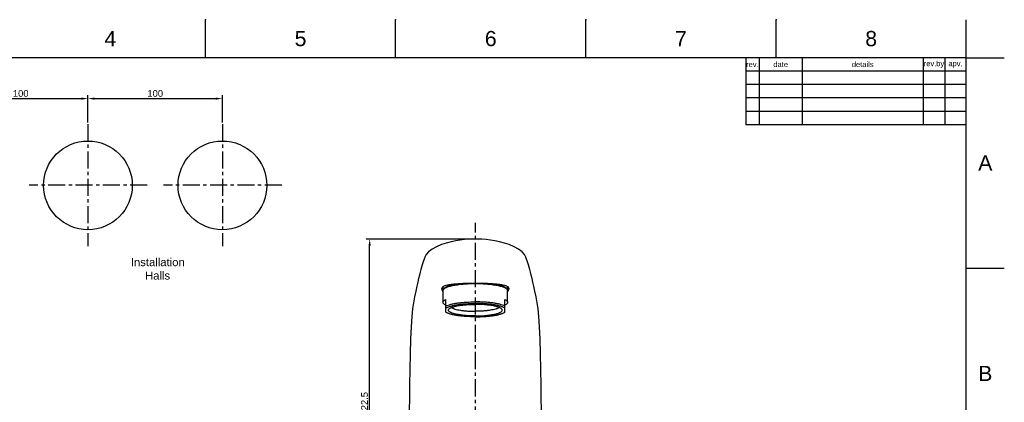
# Model space of a CAD drawing. Header units: millimetres. Extents: x 601 to 1195, y -13 to 407.
# Tile 18 of 18: x 829 to 1195, y 264 to 407. Entities that reach past the tile are written whole.
import ezdxf

# ---------------------------------------------------------------- set-up
doc = ezdxf.new("R2010")
doc.units = ezdxf.units.MM
doc.header["$LTSCALE"] = 0.1
doc.linetypes.add('CENTERX2', pattern=[101.6, 63.5, -12.7, 12.7, -12.7])
for name, color, linetype in [('CENTER', 1, 'CENTERX2'), ('DIM', 3, 'Continuous'), ('FORM', 7, 'Continuous'), ('TEXT', 2, 'Continuous')]:
    doc.layers.add(name, color=color, linetype=linetype)
doc.styles.get("Standard").update_dxf_attribs({"font": 'arial_0.ttf'})
doc.dimstyles.new('ISO-25', dxfattribs={"dimtxt": 2.5, "dimasz": 2.5, "dimexe": 1.25, "dimexo": 0.625, "dimtad": 1, "dimtxsty": 'Standard', "dimcen": 2.5, "dimadec": 0, "dimazin": 0, "dimtfac": 1, "dimtmove": 0, "dimatfit": 3, "dimfxl": 1, "dimarcsym": 0})

# ---------------------------------------------------------------- blocks, each defined once
blk = doc.blocks.new('*D16')
at = {"layer": 'Defpoints', "color": 0, "transparency": 16777216}
for p in [(854.36, 377.35), (804.36, 367.86), (854.36, 367.86)]:
    blk.add_point(p, dxfattribs=at)
at = {"layer": 'DIM', "color": 0, "lineweight": -2, "transparency": 16777216}
for p, q in [((804.36, 368.49), (804.36, 378.6)), ((806.86, 377.35), (851.86, 377.35)), ((854.36, 368.49), (854.36, 378.6))]:
    blk.add_line(p, q, dxfattribs=at)
at = {"layer": 'DIM', "color": 0, "transparency": 16777216}
for points in [[(806.86, 377.77), (806.86, 376.93), (804.36, 377.35)], [(851.86, 377.77), (851.86, 376.93), (854.36, 377.35)]]:
    blk.add_solid(points, dxfattribs=at)
at = {"layer": 'DIM', "color": 0, "transparency": 16777216, "insert": (829.36, 379.25), "char_height": 2.5, "attachment_point": 5}
blk.add_mtext('100', dxfattribs=at)
blk = doc.blocks.new('*D13')
at = {"layer": 'Defpoints', "color": 0, "transparency": 16777216}
for p in [(904.36, 377.35), (854.36, 367.86), (904.36, 367.86)]:
    blk.add_point(p, dxfattribs=at)
at = {"layer": 'DIM', "color": 0, "lineweight": -2, "transparency": 16777216}
for p, q in [((854.36, 368.49), (854.36, 378.6)), ((856.86, 377.35), (901.86, 377.35)), ((904.36, 368.49), (904.36, 378.6))]:
    blk.add_line(p, q, dxfattribs=at)
at = {"layer": 'DIM', "color": 0, "transparency": 16777216}
for points in [[(856.86, 377.77), (856.86, 376.93), (854.36, 377.35)], [(901.86, 377.77), (901.86, 376.93), (904.36, 377.35)]]:
    blk.add_solid(points, dxfattribs=at)
at = {"layer": 'DIM', "color": 0, "transparency": 16777216, "insert": (879.36, 379.25), "char_height": 2.5, "attachment_point": 5}
blk.add_mtext('100', dxfattribs=at)
blk = doc.blocks.new('*D49')
at = {"layer": 'Defpoints', "color": 0, "transparency": 16777216}
for p in [(959.08, 325.1), (998.9, 325.1), (973.37, 202.46)]:
    blk.add_point(p, dxfattribs=at)
at = {"layer": 'DIM', "color": 0, "lineweight": -2, "transparency": 16777216}
for p, q in [((998.28, 325.1), (957.83, 325.1)), ((959.08, 204.96), (959.08, 322.6)), ((972.75, 202.46), (957.83, 202.46))]:
    blk.add_line(p, q, dxfattribs=at)
at = {"layer": 'DIM', "color": 0, "transparency": 16777216}
for points in [[(958.66, 322.6), (959.5, 322.6), (959.08, 325.1)], [(958.66, 204.96), (959.5, 204.96), (959.08, 202.46)]]:
    blk.add_solid(points, dxfattribs=at)
at = {"layer": 'DIM', "color": 0, "transparency": 16777216, "insert": (957.18, 263.78), "char_height": 2.5, "attachment_point": 5, "rotation": 90}
blk.add_mtext('122.5', dxfattribs=at)

msp = doc.modelspace()

# ---------------------------------------------------------------- linework, layer by layer
for p, q in [((898.039, 392.586), (898.039, 406.728)), ((968.746, 392.586), (968.746, 406.728)), ((1039.453, 392.586), (1039.453, 406.728)), ((1110.16, 392.586), (1110.16, 406.728)), ((1180.867, 392.586), (1180.867, 406.728)), ((1180.867, 392.586), (615.21, 392.586)), ((1180.867, 0.869), (1180.867, 392.586)), ((1180.867, 392.586), (1195.008, 392.586)), ((1180.867, 314.243), (1195.008, 314.243)), ((986.778, 307.596), (986.784, 307.601)), ((1009.954, 307.6), (1009.96, 307.596)), ((986.369, 306.923), (986.369, 307.343)), ((986.369, 301.554), (986.369, 305.947)), ((1010.369, 306.923), (1010.369, 307.343)), ((1010.369, 301.554), (1010.369, 305.947)), ((987.419, 297.864), (987.419, 302.616)), ((1009.319, 297.864), (1009.319, 302.616))]:
    msp.add_line(p, q)
for points in [[(998.369, 325.104), (997.306, 325.088), (995.897, 325.02), (994.381, 324.892), (992.779, 324.699), (991.08, 324.424), (989.329, 324.062), (987.568, 323.602), (985.774, 323.012), (983.963, 322.248), (982.324, 321.335), (981.01, 320.327), (980.091, 319.298), (979.561, 318.329), (979.31, 317.604), (979.109, 316.954), (978.883, 316.228), (978.649, 315.446), (978.408, 314.614), (978.154, 313.71), (977.885, 312.72), (977.6, 311.63), (977.296, 310.416), (976.97, 309.05), (976.616, 307.493), (976.231, 305.704), (975.803, 303.599), (975.373, 301.306), (975.012, 299.134), (974.716, 296.222), (974.482, 292.456), (974.289, 287.812), (974.137, 282.454), (974.021, 276.523), (973.928, 270.876), (973.85, 265.888), (973.781, 261.382)], [(1022.956, 261.375), (1022.888, 265.878), (1022.81, 270.866), (1022.717, 276.505), (1022.6, 282.447), (1022.448, 287.821), (1022.256, 292.461), (1022.021, 296.226), (1021.725, 299.137), (1021.364, 301.309), (1020.934, 303.601), (1020.507, 305.706), (1020.121, 307.495), (1019.767, 309.051), (1019.441, 310.417), (1019.137, 311.631), (1018.853, 312.721), (1018.584, 313.711), (1018.329, 314.615), (1018.088, 315.446), (1017.854, 316.228), (1017.628, 316.954), (1017.428, 317.605), (1017.177, 318.329), (1016.646, 319.299), (1015.727, 320.327), (1014.413, 321.335), (1012.774, 322.249), (1010.963, 323.013), (1009.169, 323.603), (1007.409, 324.062), (1005.657, 324.425), (1003.958, 324.699), (1002.357, 324.893), (1000.841, 325.02), (999.431, 325.088), (998.369, 325.104)]]:
    msp.add_lwpolyline(points)
for centre in [(854.356, 345.075), (904.356, 345.075)]:
    msp.add_circle(centre, 16.5)
for centre, radius, start, end in [((987.96, 306.129), 1.883, 128.8863, 131.39793), ((1008.749, 306.096), 1.927, 48.63042, 51.08535), ((986.794, 306.678), 0.821, 146.82274, 161.49334), ((987.426, 308.023), 1.666, 226.5215, 227.02041), ((987.572, 308.183), 1.882, 227.09201, 231.0613), ((1009.166, 308.183), 1.882, 308.9387, 312.90799), ((1009.311, 308.023), 1.666, 312.97959, 313.4785), ((1009.944, 306.678), 0.821, 18.40141, 33.14717)]:
    msp.add_arc(centre, radius, start, end)
for points, knots in [([(986.107, 307.127), (986.129, 307.161), (986.234, 307.3), (986.374, 307.408), (986.488, 307.479)], [0, 0, 0, 0, 0.2314473, 1, 1, 1, 1]), ([(986.369, 305.947), (986.369, 305.99), (986.379, 306.078), (986.424, 306.207), (986.498, 306.335), (986.643, 306.512), (986.903, 306.727), (987.305, 306.963), (987.811, 307.19), (988.417, 307.406), (989.118, 307.608), (990.218, 307.868), (991.779, 308.137), (993.831, 308.369), (996.056, 308.512), (997.588, 308.544), (998.369, 308.544)], [0, 0, 0, 0, 0.0101109, 0.0206993, 0.0321792, 0.0448694, 0.0746811, 0.1112328, 0.1548828, 0.2056258, 0.2632343, 0.3273307, 0.4729257, 0.6375644, 0.8154017, 1, 1, 1, 1]), ([(986.369, 306.923), (986.369, 306.976), (986.385, 307.085), (986.453, 307.244), (986.565, 307.4), (986.661, 307.495), (986.715, 307.542)], [0, 0, 0, 0, 0.2160447, 0.4472351, 0.7057155, 1, 1, 1, 1]), ([(986.488, 307.479), (986.507, 307.491), (986.588, 307.54), (986.672, 307.584), (986.737, 307.615)], [0, 0, 0, 0, 0.2381544, 1, 1, 1, 1]), ([(986.737, 307.615), (986.988, 307.735), (987.592, 307.935), (988.625, 308.155), (989.881, 308.33), (991.912, 308.522), (994.763, 308.675), (997.129, 308.72), (998.369, 308.72)], [0, 0, 0, 0, 0.0711489, 0.1615558, 0.2701716, 0.3950745, 0.683039, 1, 1, 1, 1]), ([(986.96, 306.748), (987.017, 306.846), (987.192, 307.04), (987.547, 307.29), (988.02, 307.531), (988.608, 307.76), (989.306, 307.975), (990.426, 308.252), (991.324, 308.409), (991.953, 308.501)], [0, 0, 0, 0, 0.0631402, 0.1427433, 0.2408521, 0.3579124, 0.4935044, 0.646667, 1, 1, 1, 1]), ([(998.369, 308.72), (999.609, 308.72), (1001.975, 308.675), (1004.826, 308.522), (1006.857, 308.33), (1008.112, 308.155), (1009.146, 307.935), (1009.75, 307.735), (1010.001, 307.615)], [0, 0, 0, 0, 0.3169666, 0.6049338, 0.7298365, 0.8384508, 0.9288553, 1, 1, 1, 1]), ([(998.369, 308.544), (999.149, 308.544), (1000.682, 308.512), (1002.907, 308.369), (1004.958, 308.137), (1006.52, 307.868), (1007.62, 307.608), (1008.321, 307.406), (1008.927, 307.19), (1009.433, 306.963), (1009.835, 306.727), (1010.095, 306.512), (1010.239, 306.335), (1010.314, 306.207), (1010.359, 306.078), (1010.369, 305.99), (1010.369, 305.947)], [0, 0, 0, 0, 0.1845983, 0.3624356, 0.5270743, 0.6726693, 0.7367657, 0.7943742, 0.8451172, 0.8887672, 0.9253189, 0.9551306, 0.9678208, 0.9793007, 0.9898891, 1, 1, 1, 1]), ([(1004.785, 308.501), (1005.414, 308.409), (1006.311, 308.252), (1007.432, 307.975), (1008.129, 307.76), (1008.718, 307.531), (1009.191, 307.29), (1009.546, 307.04), (1009.72, 306.846), (1009.778, 306.748)], [0, 0, 0, 0, 0.3533329, 0.5064953, 0.6420872, 0.7591475, 0.8572563, 0.9368595, 1, 1, 1, 1]), ([(1010.001, 307.615), (1010.023, 307.604), (1010.109, 307.562), (1010.192, 307.516), (1010.251, 307.478)], [0, 0, 0, 0, 0.2621634, 1, 1, 1, 1]), ([(1010.023, 307.542), (1010.077, 307.495), (1010.173, 307.4), (1010.284, 307.244), (1010.353, 307.085), (1010.369, 306.976), (1010.369, 306.923)], [0, 0, 0, 0, 0.2942845, 0.5527649, 0.7839553, 1, 1, 1, 1]), ([(1010.251, 307.478), (1010.291, 307.453), (1010.435, 307.356), (1010.563, 307.232), (1010.631, 307.127)], [0, 0, 0, 0, 0.2738462, 1, 1, 1, 1]), ([(985.969, 306.634), (985.969, 306.661), (985.972, 306.764), (985.991, 306.866), (986.015, 306.939)], [0, 0, 0, 0, 0.2619067, 1, 1, 1, 1]), ([(986.151, 305.885), (986.122, 305.952), (986.029, 306.192), (985.969, 306.449), (985.969, 306.634)], [0, 0, 0, 0, 0.2828692, 1, 1, 1, 1]), ([(986.28, 306.814), (986.257, 306.836), (986.177, 306.916), (986.106, 307.008), (986.064, 307.08)], [0, 0, 0, 0, 0.2710896, 1, 1, 1, 1]), ([(986.316, 305.554), (986.3, 305.582), (986.241, 305.69), (986.188, 305.802), (986.151, 305.885)], [0, 0, 0, 0, 0.2603244, 1, 1, 1, 1]), ([(986.583, 306.435), (986.518, 306.508), (986.436, 306.625), (986.378, 306.798), (986.369, 306.882), (986.369, 306.923)], [0, 0, 0, 0, 0.5357091, 0.7728942, 1, 1, 1, 1]), ([(1010.369, 306.923), (1010.369, 306.882), (1010.359, 306.798), (1010.302, 306.625), (1010.219, 306.508), (1010.155, 306.435)], [0, 0, 0, 0, 0.2271058, 0.4642909, 1, 1, 1, 1]), ([(1010.586, 305.885), (1010.574, 305.858), (1010.524, 305.745), (1010.468, 305.636), (1010.422, 305.554)], [0, 0, 0, 0, 0.2397086, 1, 1, 1, 1]), ([(1010.458, 306.814), (1010.48, 306.836), (1010.561, 306.916), (1010.632, 307.007), (1010.674, 307.079)], [0, 0, 0, 0, 0.2710639, 1, 1, 1, 1]), ([(1010.769, 306.633), (1010.769, 306.577), (1010.749, 306.319), (1010.666, 306.07), (1010.586, 305.885)], [0, 0, 0, 0, 0.2201664, 1, 1, 1, 1]), ([(1010.723, 306.937), (1010.731, 306.914), (1010.759, 306.815), (1010.769, 306.711), (1010.769, 306.633)], [0, 0, 0, 0, 0.2404478, 1, 1, 1, 1]), ([(986.369, 301.554), (986.369, 301.6), (986.381, 301.694), (986.433, 301.833), (986.518, 301.97), (986.686, 302.161), (986.985, 302.39), (987.262, 302.54), (987.419, 302.616)], [0, 0, 0, 0, 0.0881138, 0.1809969, 0.2826935, 0.3962296, 0.6660839, 1, 1, 1, 1]), ([(987.419, 300.491), (987.262, 300.567), (986.985, 300.717), (986.686, 300.946), (986.518, 301.137), (986.433, 301.274), (986.381, 301.413), (986.369, 301.508), (986.369, 301.554)], [0, 0, 0, 0, 0.3339161, 0.6037704, 0.7173065, 0.8190031, 0.9118862, 1, 1, 1, 1]), ([(987.419, 300.175), (987.683, 300.303), (988.29, 300.538), (989.312, 300.83), (990.519, 301.089), (991.887, 301.309), (993.387, 301.485), (995.56, 301.66), (997.235, 301.71), (998.369, 301.71)], [0, 0, 0, 0, 0.0790609, 0.1750488, 0.286618, 0.4118893, 0.5485673, 0.6940459, 1, 1, 1, 1]), ([(987.419, 299.385), (987.519, 299.453), (987.743, 299.583), (988.121, 299.76), (988.561, 299.929), (989.262, 300.156), (990.277, 300.407), (991.643, 300.656), (993.173, 300.857), (995.431, 301.057), (997.18, 301.114), (998.369, 301.114)], [0, 0, 0, 0, 0.0322703, 0.069526, 0.111761, 0.1588788, 0.2670278, 0.3919803, 0.5310584, 0.681118, 1, 1, 1, 1]), ([(988.369, 298.625), (988.369, 298.66), (988.377, 298.734), (988.43, 298.884), (988.567, 299.071), (988.814, 299.274), (989.149, 299.472), (989.57, 299.661), (990.075, 299.84), (990.66, 300.009), (991.576, 300.225), (992.877, 300.45), (994.587, 300.643), (996.441, 300.762), (997.718, 300.789), (998.369, 300.789)], [0, 0, 0, 0, 0.0101116, 0.0207009, 0.0447979, 0.0746113, 0.1111658, 0.1548197, 0.2055664, 0.2631789, 0.3272803, 0.4728859, 0.6375369, 0.8153905, 1, 1, 1, 1]), ([(1009.319, 300.175), (1009.055, 300.303), (1008.448, 300.538), (1007.426, 300.83), (1006.219, 301.089), (1004.851, 301.309), (1003.351, 301.485), (1001.177, 301.66), (999.503, 301.71), (998.369, 301.71)], [0, 0, 0, 0, 0.0790609, 0.1750488, 0.286618, 0.4118893, 0.5485673, 0.6940459, 1, 1, 1, 1]), ([(1009.319, 299.385), (1009.219, 299.453), (1008.995, 299.583), (1008.617, 299.76), (1008.176, 299.929), (1007.475, 300.156), (1006.461, 300.407), (1005.095, 300.656), (1003.564, 300.857), (1001.306, 301.057), (999.557, 301.114), (998.369, 301.114)], [0, 0, 0, 0, 0.0322703, 0.069526, 0.111761, 0.1588788, 0.2670278, 0.3919803, 0.5310584, 0.681118, 1, 1, 1, 1]), ([(1008.369, 298.625), (1008.369, 298.66), (1008.36, 298.734), (1008.308, 298.884), (1008.171, 299.071), (1007.924, 299.274), (1007.589, 299.472), (1007.167, 299.661), (1006.662, 299.84), (1006.078, 300.009), (1005.161, 300.225), (1003.86, 300.45), (1002.151, 300.643), (1000.297, 300.762), (999.019, 300.789), (998.369, 300.789)], [0, 0, 0, 0, 0.0101116, 0.0207009, 0.0447979, 0.0746113, 0.1111658, 0.1548197, 0.2055664, 0.2631789, 0.3272803, 0.4728859, 0.6375369, 0.8153905, 1, 1, 1, 1]), ([(1009.319, 302.616), (1009.476, 302.54), (1009.753, 302.39), (1010.052, 302.161), (1010.219, 301.97), (1010.305, 301.833), (1010.357, 301.694), (1010.369, 301.6), (1010.369, 301.554)], [0, 0, 0, 0, 0.3339161, 0.6037704, 0.7173065, 0.8190031, 0.9118862, 1, 1, 1, 1]), ([(1010.369, 301.554), (1010.369, 301.508), (1010.357, 301.413), (1010.305, 301.274), (1010.219, 301.137), (1010.052, 300.946), (1009.753, 300.717), (1009.476, 300.567), (1009.319, 300.491)], [0, 0, 0, 0, 0.0881138, 0.1809969, 0.2826935, 0.3962296, 0.6660839, 1, 1, 1, 1]), ([(998.369, 296.136), (997.18, 296.136), (995.431, 296.193), (993.173, 296.393), (991.643, 296.593), (990.277, 296.842), (989.262, 297.094), (988.561, 297.32), (988.121, 297.49), (987.743, 297.666), (987.519, 297.797), (987.419, 297.864)], [0, 0, 0, 0, 0.318882, 0.4689416, 0.6080197, 0.7329722, 0.8411212, 0.888239, 0.930474, 0.9677297, 1, 1, 1, 1]), ([(998.369, 296.46), (997.718, 296.46), (996.441, 296.487), (994.587, 296.606), (992.877, 296.8), (991.576, 297.024), (990.66, 297.241), (990.075, 297.409), (989.57, 297.589), (989.149, 297.778), (988.814, 297.975), (988.567, 298.179), (988.43, 298.366), (988.377, 298.516), (988.369, 298.589), (988.369, 298.625)], [0, 0, 0, 0, 0.1846095, 0.3624631, 0.5271141, 0.6727197, 0.7368211, 0.7944336, 0.8451803, 0.8888342, 0.9253887, 0.9552021, 0.9792991, 0.9898884, 1, 1, 1, 1]), ([(989.453, 299.602), (989.536, 299.548), (989.723, 299.442), (990.036, 299.3), (990.399, 299.164), (990.974, 298.982), (991.802, 298.779), (992.914, 298.579), (994.158, 298.418), (995.989, 298.257), (997.406, 298.212), (998.369, 298.212)], [0, 0, 0, 0, 0.0328289, 0.0705666, 0.113212, 0.1606616, 0.2692007, 0.3941968, 0.5330126, 0.6825649, 1, 1, 1, 1]), ([(1007.285, 299.602), (1007.201, 299.548), (1007.015, 299.442), (1006.702, 299.3), (1006.339, 299.164), (1005.764, 298.982), (1004.935, 298.779), (1003.823, 298.579), (1002.58, 298.418), (1000.749, 298.257), (999.332, 298.212), (998.369, 298.212)], [0, 0, 0, 0, 0.0328289, 0.0705666, 0.113212, 0.1606616, 0.2692007, 0.3941968, 0.5330126, 0.6825649, 1, 1, 1, 1]), ([(998.369, 296.46), (999.019, 296.46), (1000.297, 296.487), (1002.151, 296.606), (1003.86, 296.8), (1005.161, 297.024), (1006.078, 297.241), (1006.662, 297.409), (1007.167, 297.589), (1007.589, 297.778), (1007.924, 297.975), (1008.171, 298.179), (1008.308, 298.366), (1008.36, 298.516), (1008.369, 298.589), (1008.369, 298.625)], [0, 0, 0, 0, 0.1846095, 0.3624631, 0.5271141, 0.6727197, 0.7368211, 0.7944336, 0.8451803, 0.8888342, 0.9253887, 0.9552021, 0.9792991, 0.9898884, 1, 1, 1, 1]), ([(998.369, 296.136), (999.557, 296.136), (1001.306, 296.193), (1003.564, 296.393), (1005.095, 296.593), (1006.461, 296.842), (1007.475, 297.094), (1008.176, 297.32), (1008.617, 297.49), (1008.995, 297.666), (1009.219, 297.797), (1009.319, 297.864)], [0, 0, 0, 0, 0.318882, 0.4689416, 0.6080197, 0.7329722, 0.8411212, 0.888239, 0.930474, 0.9677297, 1, 1, 1, 1])]:
    msp.add_open_spline(points, degree=3, knots=knots)
for p in [(898.039, 406.728), (968.746, 406.728), (1039.453, 406.728), (1110.16, 406.728), (1180.867, 314.243)]:
    msp.add_point(p)
at = {"layer": 'CENTER'}
for p, q in [((854.356, 367.862), (854.356, 322.466)), ((904.356, 367.862), (904.356, 322.466)), ((876.413, 345.164), (832.456, 345.164)), ((926.413, 345.164), (882.456, 345.164)), ((998.369, 103.993), (998.369, 331.104))]:
    msp.add_line(p, q, dxfattribs=at)
at = {"layer": 'FORM'}
for p, q in [((1098.867, 392.586), (1098.867, 367.586)), ((1103.867, 392.586), (1103.867, 367.586)), ((1119.867, 392.586), (1119.867, 367.586)), ((1164.867, 392.586), (1164.867, 367.586)), ((1172.867, 392.586), (1172.867, 367.586)), ((1180.867, 387.586), (1098.867, 387.586)), ((1180.867, 382.586), (1098.867, 382.586)), ((1180.867, 377.586), (1098.867, 377.586)), ((1180.867, 372.586), (1098.867, 372.586)), ((1180.867, 367.586), (1098.867, 367.586))]:
    msp.add_line(p, q, dxfattribs=at)

# ---------------------------------------------------------------- texts
at = {"char_height": 5.657, "attachment_point": 5}
for s, width, insert in [('4', 50, (862.685, 399.657)), ('5', 50, (933.392, 399.657)), ('6', 50, (1004.099, 399.657)), ('7', 50, (1074.806, 399.657)), ('8', 50, (1145.513, 399.657)), ('A', 10, (1187.937, 353.415)), ('B', 10, (1187.937, 275.071))]:
    msp.add_mtext_dynamic_manual_height_columns(s, width=width, gutter_width=12.5, heights=[0], dxfattribs=dict(at, insert=insert))
at = {"layer": 'TEXT'}
for s, width, insert, char_height, attachment_point in [('rev.', 5, (1101.367, 390.086), 2, 5), ('date', 16, (1111.867, 390.086), 2, 5), ('details', 45, (1142.367, 390.086), 2, 5), ('rev.by', 8, (1168.867, 390.086), 2, 5), ('apv.', 8, (1176.867, 390.086), 2, 5), ('\\pi5.029;Installation\\P\\pi10.298;Halls', 29.41483, (865.277, 317.994), 3, 1)]:
    msp.add_mtext_dynamic_manual_height_columns(s, width=width, gutter_width=12.5, heights=[0], dxfattribs=dict(at, insert=insert, char_height=char_height, attachment_point=attachment_point))

# ---------------------------------------------------------------- dimensions: what is measured, and where the dimension line sits
at = {"layer": 'DIM'}
for base, p1, p2, picture, middle in [((854.356, 377.349), (804.356, 367.862), (854.356, 367.862), '*D16', (829.356, 379.251)), ((904.356, 377.349), (854.356, 367.862), (904.356, 367.862), '*D13', (879.356, 379.251))]:
    dim = msp.add_linear_dim(base=base, p1=p1, p2=p2, text='100', dimstyle='ISO-25', dxfattribs=at)
    dim.commit()
    dim.dimension.update_dxf_attribs({"geometry": picture, "text_midpoint": middle})
dim = msp.add_linear_dim(base=(959.081, 325.096), p1=(973.37, 202.46), p2=(998.9, 325.096), angle=90, text='122.5', dimstyle='ISO-25', dxfattribs=at)
dim.commit()
dim.dimension.update_dxf_attribs({"geometry": '*D49', "text_midpoint": (957.179, 263.778)})

doc.saveas('drawing.dxf')
